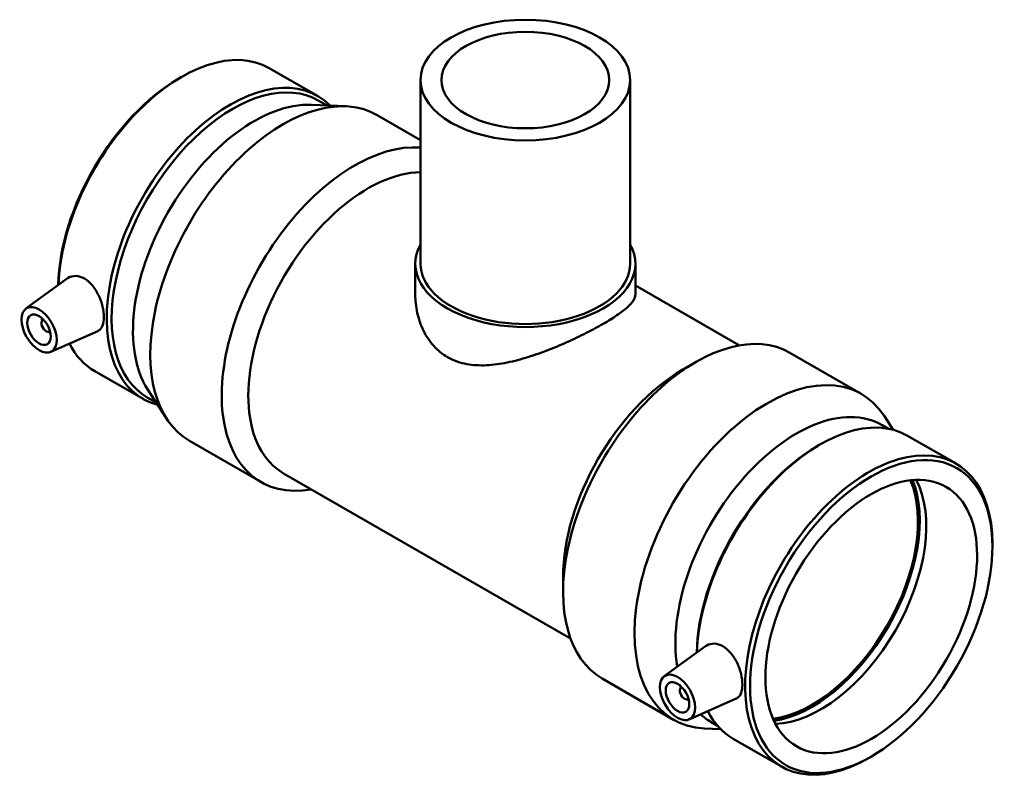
# Model space of a CAD drawing. Header units: millimetres. Extents: x -302 to 1476, y -182 to 1165.
# Tile 8 of 8: x 1180 to 1476, y 932 to 1165. Entities that reach past the tile are written whole.
import ezdxf

# ---------------------------------------------------------------- set-up
doc = ezdxf.new("R2010")
doc.units = ezdxf.units.MM
doc.layers.add('Visible (ANSI)', color=7, linetype='Continuous', lineweight=50)

msp = doc.modelspace()

# ---------------------------------------------------------------- linework, layer by layer
at = {"layer": 'Visible (ANSI)'}
for p, q in [((1254.804, 1150.069), (1269.346, 1141.695)), ((1227.698, 1146.98), (1228.439, 1147.41)), ((1300.284, 1146.481), (1300.284, 1091.296)), ((1363.284, 1146.481), (1363.284, 1091.296)), ((1269.564, 1140.357), (1272.197, 1138.841)), ((1267.498, 1139.051), (1277.916, 1138.585)), ((1287.218, 1135.967), (1300.284, 1128.443)), ((1298.709, 1091.296), (1298.709, 1082.019)), ((1364.859, 1091.296), (1364.859, 1082.019)), ((1181.68, 1077.79), (1194.108, 1086.841)), ((1364.859, 1084.737), (1396.112, 1066.739)), ((1186.772, 1074.392), (1186.946, 1074.492)), ((1188.768, 1070.925), (1188.942, 1071.026)), ((1189.151, 1064.816), (1203.293, 1071.054)), ((1411.269, 1064.531), (1432.741, 1052.166)), ((1378.94, 1059.361), (1382.919, 1061.671)), ((1202.361, 1059), (1216.902, 1050.626)), ((1218.262, 1053.552), (1223.894, 1044.774)), ((1218.17, 1051.109), (1220.803, 1049.593)), ((1442.275, 1041.381), (1439.674, 1045.435)), ((1438.987, 1042.793), (1440.903, 1041.689)), ((1446.666, 1039.584), (1461.207, 1031.21)), ((1230.827, 1038.043), (1252.299, 1025.679)), ((1419.56, 1036.494), (1420.3, 1036.924)), ((1259.113, 1028.274), (1345.36, 978.608)), ((1472.14, 1006.215), (1472.14, 1007.071)), ((1343.122, 997.164), (1343.122, 992.562)), ((1373.542, 967.304), (1385.969, 976.355)), ((1354.879, 966.607), (1376.35, 954.242)), ((1378.808, 964.006), (1378.633, 963.906)), ((1380.804, 960.54), (1380.63, 960.44)), ((1381.013, 954.33), (1395.154, 960.569)), ((1387.593, 953.545), (1389.509, 952.442)), ((1390.464, 951.41), (1385.652, 951.625)), ((1394.222, 948.514), (1408.764, 940.14)), ((1435.869, 943.23), (1435.129, 942.8))]:
    msp.add_line(p, q, dxfattribs=at)
for centre, major_axis, ratio in [((1331.784, 1146.481), (-31.5, 0), 0.5758617), ((1331.784, 1146.481), (-25.2, 0), 0.5758617), ((1185.649, 1071.437), (3.743, -6.499), 0.5780931), ((1185.649, 1071.437), (2.495, -4.333), 0.5780931), ((1435.729, 985.247), (-25.697, -44.624), 0.5780931), ((1435.729, 985.247), (-22.456, -38.996), 0.5780931), ((1377.51, 960.951), (3.743, -6.499), 0.5780931), ((1377.51, 960.951), (2.495, -4.333), 0.5780931)]:
    msp.add_ellipse(centre, major_axis=major_axis, ratio=ratio, dxfattribs=at)
for centre, major_axis, ratio, start_param, end_param in [((1228.582, 1104.535), (26.222, 45.535), 0.5780931, 0, 2.3133919), ((1243.867, 1095.733), (25.697, 44.624), 0.5780931, 0, 3.1415927), ((1227.839, 1104.963), (-25.697, -44.624), 0.5780931, 3.9289245, 5.4745724), ((1243.124, 1096.161), (26.222, 45.535), 0.5780931, 6.1277686, 9.5801946), ((1259.023, 1087.005), (28.195, 48.962), 0.5780931, 0, 3.1415927), ((1250.278, 1092.041), (25.697, 44.624), 0.5780931, 0.2908666, 2.8507261), ((1280.494, 1074.641), (28.195, 48.962), 0.5780931, 0.2652268, 3.5926195), ((1284.489, 1072.34), (25.376, 44.066), 0.5780931, 0.3286699, 3.1415927), ((1331.784, 1091.296), (33.075, 0), 0.5758617, 2.831748, 6.5930299), ((1331.784, 1091.296), (-31.5, 0), 0.5758617, 0, 3.1415927), ((1187.77, 1072.658), (0.998, -1.733), 0.5780931, 2.9593736, 6.4654043), ((1189.891, 1073.88), (-2.495, 4.333), 0.5780931, 1.0101133, 1.1664938), ((1383.074, 1015.569), (28.195, 48.962), 0.5780931, 0, 3.1415927), ((1189.891, 1073.88), (-2.495, 4.333), 0.5780931, 1.9750988, 2.1314794), ((1228.582, 1104.535), (-26.222, -45.535), 0.5780931, 5.9222409, 6.2831853), ((1379.079, 1017.87), (-25.376, -44.066), 0.5780931, 3.9289245, 5.4958534), ((1404.545, 1003.204), (28.195, 48.962), 0.5780931, 5.9923187, 9.7156446), ((1413.29, 998.169), (25.697, 44.624), 0.5780931, 0, 2.530493), ((1420.444, 994.049), (26.222, 45.535), 0.5780931, 0, 2.3133919), ((1419.701, 994.477), (-25.697, -44.624), 0.5780931, 3.9289245, 5.4745724), ((1434.986, 985.675), (26.222, 45.535), 0.5780931, 5.4958534, 10.2121098), ((1417.951, 995.485), (22.456, 38.996), 0.5780931, 3.5469006, 5.8778774), ((1417.951, 995.485), (22.83, 39.646), 0.5780931, 3.5627189, 5.8620591), ((1420.444, 994.049), (-22.456, -38.996), 0.5780931, 0.3458581, 2.7957345), ((1379.632, 962.173), (0.998, -1.733), 0.5780931, 2.9593736, 6.4654043), ((1381.753, 963.394), (2.495, -4.333), 0.5780931, 4.1517059, 4.3080865), ((1381.753, 963.394), (2.495, -4.333), 0.5780931, 5.1166915, 5.273072), ((1413.29, 998.169), (-25.697, -44.624), 0.5780931, 6.1529886, 6.2831853), ((1420.444, 994.049), (-26.222, -45.535), 0.5780931, 5.9222409, 6.2831853)]:
    msp.add_ellipse(centre, major_axis=major_axis, ratio=ratio, start_param=start_param, end_param=end_param, dxfattribs=at)
for points, knots in [([(1194.108, 1086.841), (1194.208, 1086.914), (1194.31, 1086.981), (1195.056, 1087.423), (1195.857, 1087.632), (1197.558, 1087.551), (1198.455, 1087.26), (1199.27, 1086.791)], [4.77947475, 4.77947475, 4.77947475, 4.77947475, 4.83547215, 4.83547215, 5.18122583, 5.18122583, 5.52697951, 5.52697951, 5.52697951, 5.52697951]), ([(1199.27, 1086.791), (1200.085, 1086.321), (1200.922, 1085.613), (1202.404, 1083.862), (1203.051, 1082.819), (1204.047, 1080.746), (1204.465, 1079.576), (1205.012, 1077.293), (1205.143, 1076.181), (1205.143, 1074.3), (1205.012, 1073.407), (1204.465, 1072), (1204.047, 1071.485), (1203.468, 1071.138), (1203.382, 1071.094), (1203.292, 1071.055)], [0, 0, 0, 0, 0.3457537, 0.3457537, 0.6915074, 0.6915074, 1.0366261, 1.0366261, 1.3817449, 1.3817449, 1.7268636, 1.7268636, 2.0719824, 2.0719824, 2.1287623, 2.1287623, 2.1287623, 2.1287623]), ([(1364.859, 1082.019), (1364.859, 1081.462), (1364.672, 1080.867), (1363.867, 1079.582), (1363.249, 1078.89), (1361.589, 1077.407), (1360.544, 1076.614), (1358.095, 1074.952), (1356.69, 1074.083), (1353.653, 1072.335), (1351.948, 1071.412), (1348.267, 1069.544), (1346.292, 1068.599), (1342.212, 1066.776), (1340.104, 1065.897), (1335.898, 1064.297), (1333.8, 1063.576), (1329.748, 1062.363), (1327.644, 1061.826), (1323.442, 1061.037), (1321.344, 1060.786), (1317.285, 1060.695), (1315.319, 1060.858), (1311.641, 1061.674), (1309.929, 1062.331), (1306.864, 1064.096), (1305.457, 1065.236), (1303.013, 1067.944), (1301.976, 1069.511), (1300.323, 1072.891), (1299.707, 1074.705), (1298.899, 1078.379), (1298.709, 1080.237), (1298.709, 1082.019)], [2.6014283, 2.6014283, 2.6014283, 2.6014283, 3.2454898, 3.2454898, 3.8895512, 3.8895512, 4.5336127, 4.5336127, 5.1776741, 5.1776741, 5.8217355, 5.8217355, 6.465797, 6.465797, 7.1098584, 7.1098584, 7.7539199, 7.7539199, 8.404277, 8.404277, 9.054634, 9.054634, 9.7049911, 9.7049911, 10.3553482, 10.3553482, 11.0057053, 11.0057053, 11.6560624, 11.6560624, 12.3064194, 12.3064194, 12.9567765, 12.9567765, 12.9567765, 12.9567765]), ([(1385.97, 976.355), (1386.069, 976.428), (1386.172, 976.495), (1386.918, 976.938), (1387.719, 977.146), (1389.419, 977.065), (1390.317, 976.774), (1391.947, 975.836), (1392.784, 975.127), (1394.266, 973.376), (1394.913, 972.334), (1395.909, 970.26), (1396.326, 969.09), (1396.873, 966.807), (1397.005, 965.695), (1397.005, 963.814), (1396.873, 962.921), (1396.326, 961.514), (1395.909, 960.999), (1395.329, 960.652), (1395.244, 960.608), (1395.154, 960.569)], [2.015985, 2.015985, 2.015985, 2.015985, 2.0719824, 2.0719824, 2.4177361, 2.4177361, 2.7634898, 2.7634898, 3.1092434, 3.1092434, 3.4549971, 3.4549971, 3.8001159, 3.8001159, 4.1452346, 4.1452346, 4.4903534, 4.4903534, 4.8354721, 4.8354721, 4.8922521, 4.8922521, 4.8922521, 4.8922521])]:
    msp.add_open_spline(points, degree=3, knots=knots, dxfattribs=at)

doc.saveas('drawing.dxf')
